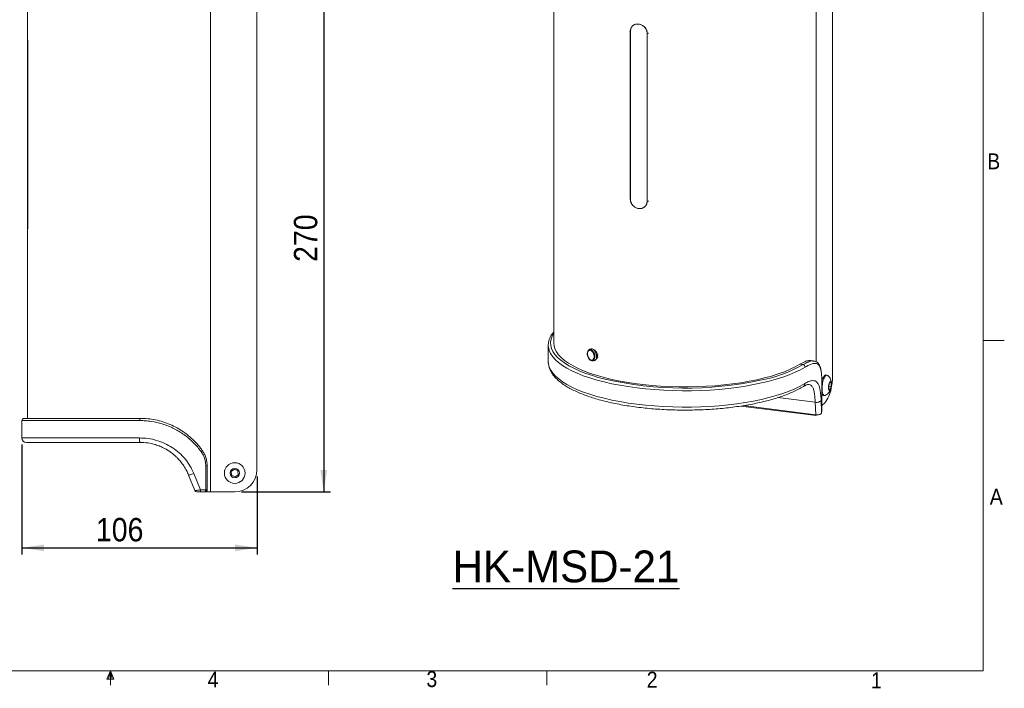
# Model space of a CAD drawing. Header units: millimetres. Extents: x 5 to 273, y 7 to 200.
# Tile 3 of 4: x 126 to 273, y 7 to 108. Entities that reach past the tile are written whole.
import ezdxf

# ---------------------------------------------------------------- set-up
doc = ezdxf.new("R2010")
doc.units = ezdxf.units.MM
doc.layers.add('FORMAT', color=7, linetype='Continuous')
doc.styles.add('SLDTEXTSTYLE0', font='ARIAL.TTF', dxfattribs={"width": 0.948})
doc.styles.add('SLDTEXTSTYLE1', font='GOTHIC.TTF', dxfattribs={"width": 0.913})
doc.dimstyles.new('SLDDIMSTYLE0', dxfattribs={"dimtxt": 3.5, "dimasz": 3.302, "dimexe": 0, "dimexo": 0.0625, "dimgap": 0.875, "dimtad": 1, "dimlfac": 3, "dimrnd": 1e-09, "dimzin": 12, "dimdsep": 46, "dimtxsty": 'SLDTEXTSTYLE1', "dimsah": 1, "dimcen": 0.09, "dimadec": 0, "dimazin": 3, "dimtfac": 1, "dimtofl": 0, "dimtmove": 0, "dimatfit": 3, "dimfxl": 0, "dimfrac": 2, "dimtolj": 1, "dimtzin": 12, "dimarcsym": 0})

# ---------------------------------------------------------------- blocks, each defined once
blk = doc.blocks.new('*D2')
at = {"layer": 'FORMAT'}
for p, q in [((161.48, 126.85), (172.16, 126.85)), ((171.16, 126.85), (171.16, 36.77)), ((158.82, 36.77), (172.16, 36.77))]:
    blk.add_line(p, q, dxfattribs=at)
for points in [[(171.16, 126.85), (170.65, 123.55), (171.67, 123.55)], [(171.16, 36.77), (171.67, 40.07), (170.65, 40.07)]]:
    blk.add_solid(points, dxfattribs=at)
at = {"layer": 'FORMAT', "insert": (166.69, 71.25, 0.09), "char_height": 3.5, "attachment_point": 1, "rotation": 90, "style": 'SLDTEXTSTYLE1'}
blk.add_mtext('270', dxfattribs=at)
blk = doc.blocks.new('*D3')
at = {"layer": 'FORMAT'}
for p, q in [((125.92, 43.87), (125.92, 27.38)), ((161.16, 39.1), (161.16, 27.38)), ((125.92, 28.38), (161.16, 28.38))]:
    blk.add_line(p, q, dxfattribs=at)
for points in [[(125.92, 28.38), (129.23, 27.88), (129.23, 28.89)], [(161.16, 28.38), (157.85, 28.89), (157.85, 27.88)]]:
    blk.add_solid(points, dxfattribs=at)
at = {"layer": 'FORMAT', "insert": (137.01, 32.86, 0.09), "char_height": 3.5, "attachment_point": 1, "style": 'SLDTEXTSTYLE1'}
blk.add_mtext('106', dxfattribs=at)

msp = doc.modelspace()

# ---------------------------------------------------------------- linework, layer by layer
at = {"color": 7, "linetype": 'Continuous', "lineweight": 0}
for p, q in [((270.0001, 9.9587), (270.0001, 196.675)), ((270.0001, 59.4887), (273.1751, 59.4887)), ((270.0001, 9.9587), (8.3801, 9.9587)), ((139.1901, 9.9587), (138.6609, 8.7232)), ((139.1901, 9.9587), (138.914, 8.7232)), ((139.1901, 9.9587), (139.1901, 7.8048)), ((139.1901, 9.9587), (139.7221, 8.7232)), ((139.1901, 9.9587), (139.4609, 8.7232)), ((171.8926, 9.9587), (171.8926, 7.8048)), ((204.5951, 9.9587), (204.5951, 7.8048)), ((139.7221, 8.7232), (138.6609, 8.7232))]:
    msp.add_line(p, q, dxfattribs=at)
at = {"color": 7, "linetype": 'Continuous', "lineweight": 15}
for p, q in [((247.4304, 128.7305), (247.4304, 54.2845)), ((205.6549, 125.1528), (205.6549, 59.0794)), ((244.9882, 56.2677), (244.9882, 125.1537)), ((126.757, 119.6997), (126.757, 105.033)), ((154.1937, 119.6997), (154.1937, 36.7664)), ((161.157, 120.033), (161.157, 40.0997)), ((126.757, 105.0364), (126.757, 75.6963)), ((217.1162, 80.6831), (217.1162, 105.8247)), ((217.1267, 105.823), (217.1267, 80.6815)), ((219.6425, 80.3645), (219.6425, 105.5061)), ((219.6536, 105.505), (219.6536, 80.3634)), ((126.803, 77.033), (126.803, 103.6997)), ((126.8038, 103.6997), (126.8038, 77.033)), ((126.757, 75.6998), (126.757, 47.7997)), ((204.8215, 58.7651), (204.8215, 56.3138)), ((210.8614, 58.0221), (210.9005, 58.0543)), ((211.0689, 58.175), (210.9005, 58.0543)), ((210.6671, 57.499), (210.6645, 57.4644)), ((211.3801, 56.434), (211.3341, 56.4391)), ((211.3801, 56.434), (211.5871, 56.4245)), ((212.261, 57.3236), (212.1537, 57.3046)), ((212.1537, 57.3046), (212.1786, 57.2885)), ((212.1581, 56.9898), (212.1537, 57.3046)), ((212.1581, 56.9898), (212.183, 56.9737)), ((212.1786, 57.2885), (212.306, 57.311)), ((212.183, 56.9737), (212.1786, 57.2885)), ((212.183, 56.9737), (212.3089, 56.9959)), ((244.5873, 56.4037), (244.1247, 56.462)), ((242.5476, 55.9164), (243.02, 55.8569)), ((246.6015, 54.2919), (246.4456, 54.3116)), ((246.8785, 52.7449), (247.0471, 53.2007)), ((247.0294, 53.1528), (247.2311, 53.1274)), ((247.0471, 53.2007), (247.2311, 53.1274)), ((243.8207, 52.8612), (243.8628, 52.8579)), ((245.8205, 48.9225), (245.8205, 52.2913)), ((246.894, 52.2158), (246.8785, 52.7449)), ((246.8815, 52.6443), (247.2466, 52.5983)), ((247.0781, 52.1425), (246.894, 52.2158)), ((247.2466, 52.5983), (247.0781, 52.1425)), ((247.2311, 53.1274), (247.2466, 52.5983)), ((244.8342, 50.2036), (244.9093, 48.3361)), ((245.7159, 50.6093), (245.7964, 48.6532)), ((246.0581, 51.2359), (246.214, 51.2162)), ((233.6652, 49.6446), (244.977, 48.2194)), ((246.2519, 50.1024), (245.8205, 49.722)), ((125.9236, 47.4664), (125.9236, 44.8664)), ((126.257, 47.7997), (143.6379, 47.7997)), ((153.4781, 37.0997), (153.4781, 40.6728)), ((153.4781, 40.6728), (153.6967, 40.6728)), ((153.6967, 40.6728), (153.6967, 37.0997)), ((157.3032, 39.8496), (157.7798, 40.1754)), ((157.347, 39.2739), (157.3032, 39.8496)), ((157.7798, 40.1754), (158.3003, 39.9255)), ((158.3003, 39.9255), (158.3441, 39.3499)), ((150.9009, 39.3008), (151.8406, 36.9748)), ((151.6903, 39.5505), (152.7138, 37.0997)), ((157.8675, 39.024), (157.347, 39.2739)), ((158.3441, 39.3499), (157.8675, 39.024)), ((152.7138, 37.0997), (153.4781, 37.0997)), ((153.6967, 37.0997), (153.4781, 37.0997)), ((153.3634, 36.7664), (152.6115, 36.7664)), ((153.3672, 36.7664), (154.1937, 36.7664)), ((157.8236, 36.7664), (154.1937, 36.7664))]:
    msp.add_line(p, q, dxfattribs=at)
at = {"color": 8, "linetype": 'Continuous', "lineweight": 15}
for p, q in [((205.6533, 60.5646), (205.6549, 60.5644)), ((244.8342, 50.2036), (239.2407, 50.9083)), ((234.0445, 49.7049), (244.9093, 48.3361)), ((143.5919, 47.4664), (125.9236, 47.4664)), ((125.9236, 44.8664), (143.5443, 44.8664))]:
    msp.add_line(p, q, dxfattribs=at)
at = {"color": 8, "linetype": 'Continuous', "lineweight": 15, "flags": 128}
for points in [[(205.6533, 60.5646), (205.3954, 60.1144), (205.2301, 59.6594), (205.1582, 59.2016), (205.1801, 58.7433), (205.2956, 58.2865), (205.5043, 57.8335), (205.805, 57.3862), (206.1966, 56.9468), (206.677, 56.5173), (207.2442, 56.0997), (207.8954, 55.696), (208.6276, 55.308), (209.4374, 54.9376), (210.3211, 54.5864), (211.2745, 54.2561), (212.2933, 53.9482), (213.2981, 53.6825)], [(243.3125, 55.4893), (242.601, 55.0883), (241.8091, 54.7043), (240.9406, 54.3392), (239.9994, 53.9947), (238.99, 53.6724), (237.9171, 53.3737), (236.7856, 53.1001), (235.6008, 52.8529), (234.3681, 52.6331), (233.0935, 52.4419), (231.7827, 52.28), (230.4418, 52.1483), (229.0771, 52.0474), (227.695, 51.9777), (226.3019, 51.9396), (224.9041, 51.9332), (223.5084, 51.9585), (222.121, 52.0155), (220.7486, 52.1039), (219.3974, 52.2233), (218.0737, 52.3731), (216.7837, 52.5526), (215.5335, 52.761), (214.3287, 52.9973), (213.1751, 53.2604), (212.0779, 53.5491), (211.0423, 53.8621), (210.0731, 54.1978), (209.1749, 54.5548), (208.3516, 54.9314), (207.6073, 55.3258), (206.9454, 55.7362), (206.3688, 56.1607), (205.8805, 56.5973), (205.4825, 57.0439), (205.1767, 57.4986), (204.9646, 57.9592), (204.9313, 58.0589)], [(210.9005, 58.0543), (210.928, 58.0722), (211.0967, 58.1175), (211.2816, 58.0716), (211.4627, 57.9394), (211.6204, 57.7353), (211.7375, 57.4813), (211.8014, 57.2051), (211.8051, 56.9365), (211.7483, 56.7047), (211.6372, 56.5347), (211.4836, 56.445), (211.3801, 56.434)], [(204.8215, 56.3138), (204.8492, 55.9592), (204.969, 55.4957), (205.1831, 55.0361), (205.4906, 54.5823), (205.8899, 54.1366), (206.3793, 53.7009), (206.9565, 53.2774), (207.6188, 52.8679), (208.3632, 52.4744), (209.1861, 52.0987), (210.0839, 51.7426), (211.0522, 51.4076), (212.0867, 51.0953), (213.1825, 50.8073), (214.3345, 50.5447), (215.5375, 50.3089), (216.7858, 50.101), (218.0737, 49.9218), (219.3952, 49.7722), (220.7441, 49.653), (222.1142, 49.5646), (223.4992, 49.5075), (224.8927, 49.4819), (226.2881, 49.488), (227.6791, 49.5258), (229.0591, 49.595), (230.4219, 49.6953), (231.7609, 49.8263), (233.0702, 49.9874), (234.3435, 50.1778), (235.575, 50.3966), (236.759, 50.6429), (237.89, 50.9154), (238.9627, 51.2129), (239.9723, 51.5341), (240.9139, 51.8775), (241.7833, 52.2414), (242.5763, 52.6241), (243.2894, 53.024)]]:
    msp.add_lwpolyline(points, dxfattribs=at)
at = {"color": 7, "linetype": 'Continuous', "lineweight": 15, "flags": 128}
for points in [[(242.5476, 55.9164), (241.8451, 55.5242), (241.0623, 55.1493), (240.2031, 54.7935), (239.2716, 54.4585), (238.2724, 54.1459), (237.2103, 53.8572), (236.0906, 53.594), (234.9185, 53.3573), (233.6998, 53.1484), (232.4405, 52.9684), (231.1466, 52.8179), (229.8244, 52.6979), (228.4804, 52.6089), (227.121, 52.5513), (225.7529, 52.5254), (224.3827, 52.5313), (223.017, 52.569), (221.6626, 52.6383), (220.3259, 52.7388), (219.0135, 52.8702), (217.7316, 53.0317), (216.4867, 53.2225), (215.2846, 53.4418), (214.1312, 53.6885), (213.0322, 53.9613), (211.9929, 54.259), (211.0182, 54.5801), (210.113, 54.923), (209.2817, 55.2861), (208.5282, 55.6676), (207.8562, 56.0657), (207.269, 56.4784), (206.7695, 56.9037), (206.36, 57.3397), (206.0426, 57.784), (205.8188, 58.2346), (205.6897, 58.6894), (205.6549, 59.0794)], [(210.6888, 57.4434), (210.7264, 57.1691), (210.8265, 56.907), (210.9758, 56.6925), (211.1541, 56.5544), (211.3373, 56.5115), (211.5006, 56.5695), (211.622, 56.7207), (211.6851, 56.9446), (211.6813, 57.2109), (211.6113, 57.4837), (211.4844, 57.7262), (211.3178, 57.9056), (211.1339, 57.9976), (210.9577, 57.9899), (210.8129, 57.8835), (210.719, 57.6927), (210.6888, 57.4434)], [(211.0689, 58.175), (211.1862, 58.231), (211.3799, 58.2307), (211.5803, 58.1331), (211.7658, 57.949), (211.9163, 57.6981), (212.0155, 57.4077), (212.0525, 57.1094)], [(212.0525, 57.1094), (212.0235, 56.8353), (211.9315, 56.6152), (211.7865, 56.473), (211.6042, 56.424), (211.5871, 56.4245)], [(245.9426, 53.7074), (245.8398, 53.3737), (245.8129, 53.2616)], [(246.0985, 53.6877), (245.9957, 53.3541), (245.9188, 52.9827), (245.8726, 52.597), (245.8601, 52.2212), (245.8819, 51.8788), (245.9368, 51.5914), (246.0213, 51.3771), (246.1301, 51.2493), (246.2563, 51.2161), (246.3375, 51.2428)], [(246.4456, 54.3116), (246.3361, 54.292), (246.1988, 54.1814), (246.0648, 53.9824), (245.9426, 53.7074)], [(246.7162, 54.234), (246.624, 54.2875), (246.492, 54.2724), (246.3547, 54.1618), (246.2207, 53.9627), (246.0985, 53.6877)], [(246.9229, 53.0932), (246.8586, 52.8651), (246.8217, 52.6109), (246.8175, 52.3649), (246.8463, 52.1603), (246.9043, 52.0248), (246.9837, 51.9766), (247.0737, 52.0223), (247.1623, 52.1556), (247.2374, 52.3587), (247.2888, 52.604), (247.3097, 52.8584), (247.2973, 53.0876), (247.2531, 53.2606), (247.1832, 53.3541), (247.097, 53.3554), (247.0061, 53.2643), (246.9229, 53.0932)], [(244.9785, 48.2193), (244.9679, 48.2218), (244.9527, 48.2315), (244.939, 48.2482), (244.927, 48.2716), (244.9171, 48.3011), (244.9093, 48.3361)], [(152.6115, 36.7664), (152.6314, 36.7728), (152.6506, 36.7918), (152.6683, 36.8226), (152.6838, 36.864), (152.6965, 36.9145), (152.706, 36.9722), (152.7118, 37.0347), (152.7138, 37.0997)], [(153.3634, 36.7664), (153.3858, 36.7728), (153.4073, 36.7918), (153.4271, 36.8226), (153.4445, 36.864), (153.4588, 36.9145), (153.4694, 36.9722), (153.4759, 37.0347), (153.4781, 37.0997)]]:
    msp.add_lwpolyline(points, dxfattribs=at)
at = {"color": 7, "linetype": 'Continuous', "lineweight": 15}
for radius in [1.55, 0.6999]:
    msp.add_circle((157.8236, 39.5997), radius, dxfattribs=at)
for centre, radius, start, end in [((205.6241, 60.2652), 0.3009, 84.429048, 145.020874), ((207.1625, 58.765), 2.3403, 162.814844, 197.559303), ((242.9343, 55.4885), 0.3783, 0.13414, 76.901573), ((225.3507, 106.8424), 54.5091, 257.225665, 281.915561), ((237.7634, 54.3159), 9.667, 351.105516, 359.813482), ((242.7973, 52.9245), 4.4607, 320.753753, 351.099198), ((246.1726, 51.5804), 0.363, 194.090793, 251.618207), ((243.5172, 48.9926), 2.3043, 351.529002, 358.256632), ((245.4872, 48.9236), 0.3333, 358.270475, 0), ((126.257, 47.4664), 0.3333, 90, 180), ((144.2297, 47.5481), 0.643, 156.967687, 187.30334), ((126.5903, 44.8664), 0.6667, 180, 270), ((152.6252, 43.1095), 0.3527, 297.659059, 340.231699), ((157.8236, 40.0997), 3.3333, 270, 0), ((152.1497, 37.0997), 0.3333, 201.999988, 269.999967), ((153.3634, 37.0997), 0.3333, 270, 0)]:
    msp.add_arc(centre, radius, start, end, dxfattribs=at)
at = {"color": 8, "linetype": 'Continuous', "lineweight": 15}
msp.add_arc((232.6014, 74.3749), 21.2477, 280.861269, 299.362838, dxfattribs=at)
at = {"color": 7, "linetype": 'Continuous', "lineweight": 15}
for points, knots in [([(217.1162, 105.8247), (217.1183, 105.8507), (217.1225, 105.9023), (217.1326, 105.9776), (217.1455, 106.0502), (217.1614, 106.12), (217.1803, 106.1869), (217.2021, 106.2511), (217.2269, 106.3125), (217.2546, 106.3711), (217.2854, 106.4269), (217.3191, 106.48), (217.3558, 106.5302), (217.3956, 106.5777), (217.4383, 106.6224), (217.544, 106.719), (217.7329, 106.8414), (218.0383, 106.9251), (218.3413, 106.9199), (218.6189, 106.8622), (218.8584, 106.7649), (219.0787, 106.6233), (219.2452, 106.47), (219.3667, 106.3269), (219.4495, 106.2061), (219.5186, 106.0787), (219.5739, 105.9446), (219.615, 105.8038), (219.6431, 105.6563), (219.6501, 105.5561), (219.6536, 105.505)], [0, 0, 0, 0, 0.01999, 0.03947774, 0.05849938, 0.07709377, 0.09530253, 0.11316994, 0.13074288, 0.14807062, 0.16520455, 0.1821978, 0.19910485, 0.21598098, 0.23288182, 0.24986271, 0.33366895, 0.41499304, 0.49971962, 0.5637687, 0.62517445, 0.68638743, 0.74988057, 0.78513643, 0.81980812, 0.85434606, 0.88920584, 0.92483073, 0.96163636, 1, 1, 1, 1]), ([(219.6425, 105.5061), (219.6227, 105.6742), (219.5831, 106.0098), (219.2824, 106.4592), (218.8609, 106.7825), (218.3678, 106.9386), (217.8797, 106.9064), (217.4702, 106.6876), (217.1829, 106.312), (217.1455, 105.9861), (217.1267, 105.823)], [0, 0, 0, 0, 0.12559058, 0.25081022, 0.3755322, 0.49988771, 0.62430096, 0.74918805, 0.87452063, 1, 1, 1, 1]), ([(126.757, 105.033), (126.757, 105.033), (126.754, 105.0644), (126.7634, 104.9575), (126.7794, 104.677), (126.799, 104.2311), (126.8022, 103.8799), (126.8038, 103.6997)], [0, 0, 0, 0, 0.00021159, 0.25103614, 0.50033705, 0.74356685, 1, 1, 1, 1]), ([(219.8465, 105.5396), (219.837, 105.5334), (219.8179, 105.5209), (219.7659, 105.5084), (219.7045, 105.5022), (219.6631, 105.5048), (219.6425, 105.5061)], [0, 0, 0, 0, 0.2500001, 0.5000011, 0.75000031, 1, 1, 1, 1]), ([(219.6536, 80.3634), (219.6514, 80.3372), (219.6469, 80.2855), (219.6362, 80.2097), (219.6227, 80.1365), (219.6059, 80.066), (219.5861, 79.9982), (219.5632, 79.933), (219.5372, 79.8705), (219.5081, 79.8108), (219.4759, 79.7537), (219.4407, 79.6993), (219.4023, 79.6476), (219.3609, 79.5987), (219.3165, 79.5524), (219.2067, 79.4523), (219.0116, 79.3244), (218.6999, 79.2351), (218.3947, 79.2385), (218.1186, 79.2975), (217.8828, 79.398), (217.6679, 79.5443), (217.5069, 79.7024), (217.39, 79.8496), (217.3106, 79.9734), (217.2446, 80.1036), (217.1919, 80.24), (217.1528, 80.3826), (217.1261, 80.5313), (217.1195, 80.6318), (217.1162, 80.6831)], [0, 0, 0, 0, 0.01999, 0.03947774, 0.05849938, 0.07709377, 0.09530253, 0.11316994, 0.13074288, 0.14807062, 0.16520455, 0.1821978, 0.19910485, 0.21598098, 0.23288182, 0.24986271, 0.33366895, 0.41499304, 0.49971962, 0.5637687, 0.62517445, 0.68638743, 0.74988057, 0.78513643, 0.81980812, 0.85434606, 0.88920584, 0.92483073, 0.96163636, 1, 1, 1, 1]), ([(217.1267, 80.6815), (217.1454, 80.5128), (217.1828, 80.1757), (217.4696, 79.7145), (217.8783, 79.3798), (218.3667, 79.2187), (218.8592, 79.2555), (219.2846, 79.4844), (219.5243, 79.8089), (219.6273, 80.1161), (219.6374, 80.2815), (219.6425, 80.3645)], [0, 0, 0, 0, 0.12531912, 0.250376, 0.37503754, 0.49943692, 0.62387341, 0.74855845, 0.87361569, 0.93661805, 1, 1, 1, 1]), ([(219.8465, 80.3981), (219.837, 80.3918), (219.8179, 80.3793), (219.7659, 80.3668), (219.7045, 80.3607), (219.6631, 80.3632), (219.6425, 80.3645)], [0, 0, 0, 0, 0.2500001, 0.5000011, 0.75000031, 1, 1, 1, 1]), ([(126.8038, 77.033), (126.8019, 76.8495), (126.7983, 76.499), (126.7799, 76.0579), (126.7614, 75.7526), (126.7584, 75.7174), (126.757, 75.6998)], [0, 0, 0, 0, 0.26169515, 0.4996408, 0.7488703, 1, 1, 1, 1]), ([(205.6549, 60.7071), (205.6369, 60.6927), (205.54, 60.6148), (205.4659, 60.5048), (205.4056, 60.4153)], [0, 0, 0, 0, 0.18565145, 1, 1, 1, 1]), ([(205.3776, 60.4377), (205.3254, 60.3564), (205.1756, 60.1232), (205.024, 59.8246), (204.9659, 59.6028), (204.9497, 59.5413)], [0, 0, 0, 0, 0.279167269, 0.799799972, 1, 1, 1, 1]), ([(210.8556, 58.0167), (210.8155, 57.969), (210.7331, 57.8709), (210.675, 57.6847), (210.6693, 57.5514), (210.6671, 57.499)], [0, 0, 0, 0, 0.36479382, 0.74998311, 1, 1, 1, 1]), ([(211.5626, 58.134), (211.564, 58.1339), (211.6416, 58.1279), (211.8067, 58.0119), (212.0041, 57.7808), (212.1395, 57.5155), (212.1558, 57.3451), (212.162, 57.2807)], [0, 0, 0, 0, 0.005265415, 0.281812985, 0.556854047, 0.832742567, 1, 1, 1, 1]), ([(204.8227, 56.3707), (204.8225, 56.3683), (204.805, 56.2025), (204.8481, 55.8711), (204.9569, 55.3865), (205.1567, 54.9116), (205.4345, 54.4458), (205.7958, 53.9881), (206.2411, 53.5398), (206.7697, 53.1038), (207.3781, 52.6833), (208.0613, 52.281), (208.8145, 51.8988), (209.6334, 51.5376), (210.5143, 51.1979), (211.4536, 50.8805), (212.4478, 50.5859), (213.4928, 50.3148), (214.5849, 50.0679), (215.7197, 49.8459), (216.8927, 49.6495), (218.0995, 49.4792), (219.3353, 49.3357), (220.595, 49.2194), (221.8737, 49.1307), (223.1663, 49.07), (224.4675, 49.0373), (225.772, 49.033), (227.0747, 49.0569), (228.3702, 49.1089), (229.6533, 49.189), (230.9189, 49.2967), (232.1618, 49.4317), (233.377, 49.5935), (234.5598, 49.7816), (235.7055, 49.9954), (236.8095, 50.234), (237.8676, 50.497), (238.8757, 50.7833), (239.83, 51.0925), (240.7273, 51.4236), (241.5625, 51.7766), (242.3477, 52.1534), (242.8138, 52.4235), (243.051, 52.561)], [0, 0, 0, 0, 0.00032686, 0.02237685, 0.04437062, 0.06663335, 0.08948493, 0.11307306, 0.13734193, 0.16208663, 0.18707124, 0.21211298, 0.23710324, 0.26201484, 0.28684467, 0.31159971, 0.33629012, 0.36092621, 0.38551738, 0.41007167, 0.43459596, 0.45909599, 0.48357665, 0.50804211, 0.53249598, 0.55694145, 0.58138141, 0.60581858, 0.63025554, 0.6546941, 0.67913677, 0.70358628, 0.72804551, 0.75251775, 0.77700668, 0.8015165, 0.82605224, 0.85061976, 0.87522608, 0.89987953, 0.92458999, 0.94936854, 0.97422694, 1, 1, 1, 1]), ([(210.6645, 57.4644), (210.6671, 57.4189), (210.6747, 57.2874), (210.7002, 57.1405), (210.7399, 57.0557), (210.7421, 57.0509)], [0, 0, 0, 0, 0.33282477, 0.96232909, 1, 1, 1, 1]), ([(210.7421, 57.0509), (210.7744, 56.9723), (210.841, 56.8098), (210.9967, 56.6145), (211.1633, 56.4817), (211.2791, 56.4563), (211.3273, 56.4457)], [0, 0, 0, 0, 0.254704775, 0.527349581, 0.803291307, 1, 1, 1, 1]), ([(212.1532, 56.9857), (212.1485, 56.9455), (212.1325, 56.8066), (212.0379, 56.668), (211.9405, 56.6214), (211.9108, 56.6073)], [0, 0, 0, 0, 0.2207307, 0.76328837, 1, 1, 1, 1]), ([(244.1227, 56.4588), (244.0365, 56.4635), (243.7981, 56.4766), (243.2964, 56.333), (242.7994, 56.0565), (242.5476, 55.9164)], [0, 0, 0, 0, 0.2183992, 0.60402284, 1, 1, 1, 1]), ([(245.7891, 54.1807), (245.7841, 54.2747), (245.7687, 54.5609), (245.7153, 54.9711), (245.6218, 55.4004), (245.4894, 55.7456), (245.3208, 56.0134), (245.1162, 56.2111), (244.8705, 56.3492), (244.6905, 56.3797), (244.6016, 56.3947)], [0, 0, 0, 0, 0.07671496, 0.23359483, 0.3936023, 0.53742567, 0.66541501, 0.78035083, 0.89149157, 1, 1, 1, 1]), ([(245.8002, 54.051), (245.7959, 54.1271), (245.7738, 54.5203), (245.696, 55.1159), (245.4948, 55.6812), (245.1676, 55.9998), (244.7045, 56.0784), (244.0965, 55.9273), (243.5739, 55.6353), (243.3125, 55.4893)], [0, 0, 0, 0, 0.03925738, 0.20267475, 0.36606449, 0.52422739, 0.68233393, 0.84116946, 1, 1, 1, 1]), ([(243.2894, 53.024), (243.4922, 53.1359), (243.8972, 53.3593), (244.3992, 53.4789), (244.8137, 53.4313), (245.1364, 53.2017), (245.3759, 52.8003), (245.5435, 52.2291), (245.6556, 51.511), (245.6959, 50.9093), (245.7159, 50.6093)], [0, 0, 0, 0, 0.12629343, 0.25221715, 0.3782334, 0.50328988, 0.62843273, 0.75228837, 0.87648186, 1, 1, 1, 1]), ([(245.8205, 52.2913), (245.8204, 52.4718), (245.8201, 52.8384), (245.8182, 53.4735), (245.8072, 53.8248), (245.8002, 54.051)], [0, 0, 0, 0, 0.256628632, 0.521208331, 1, 1, 1, 1]), ([(247.3066, 52.9502), (247.3071, 52.9583), (247.313, 53.0621), (247.2733, 53.2636), (247.194, 53.5511), (247.0526, 53.8336), (246.8948, 54.0642), (246.7653, 54.1788), (246.7198, 54.2191)], [0, 0, 0, 0, 0.01695196, 0.21687145, 0.42265433, 0.63960601, 0.87360115, 1, 1, 1, 1]), ([(243.0508, 52.561), (243.2165, 52.6548), (243.545, 52.8408), (243.7346, 52.8603), (243.8286, 52.8699)], [0, 0, 0, 0, 0.50416886, 1, 1, 1, 1]), ([(246.3375, 51.2455), (246.4208, 51.2941), (246.5909, 51.3933), (246.8074, 51.592), (246.9875, 51.8153), (247.1201, 52.0366), (247.1761, 52.1881), (247.2005, 52.2541)], [0, 0, 0, 0, 0.212371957, 0.433912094, 0.643842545, 0.844820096, 1, 1, 1, 1]), ([(245.7159, 50.6093), (245.6886, 50.5343), (245.634, 50.3844), (245.3801, 50.2362), (245.0955, 50.1725), (244.9213, 50.1932), (244.8342, 50.2036)], [0, 0, 0, 0, 0.27949551, 0.55898273, 0.77948776, 1, 1, 1, 1]), ([(152.7889, 42.7971), (152.7064, 42.9084), (152.2847, 43.4779), (151.6038, 44.218), (150.7297, 44.9779), (149.811, 45.6576), (148.8214, 46.2299), (147.7814, 46.6844), (146.7065, 47.061), (145.5886, 47.3147), (144.4551, 47.4475), (143.8796, 47.4601), (143.5919, 47.4664)], [0, 0, 0, 0, 0.03923926, 0.20063583, 0.28333608, 0.36603335, 0.52208004, 0.60219632, 0.68230902, 0.8387734, 0.91938612, 1, 1, 1, 1]), ([(143.6379, 47.7997), (144.0211, 47.7883), (144.7888, 47.7653), (145.935, 47.584), (147.0584, 47.2975), (148.1438, 46.8944), (149.1798, 46.3879), (150.1687, 45.7756), (151.0963, 45.0583), (151.9521, 44.2422), (152.5588, 43.5371), (152.8735, 43.1049), (152.9571, 42.9902)], [0, 0, 0, 0, 0.10543988, 0.2112276, 0.31667265, 0.42190481, 0.52746563, 0.63273926, 0.74189797, 0.85136171, 0.96054411, 1, 1, 1, 1]), ([(244.9093, 48.3361), (244.9336, 48.3324), (245.0251, 48.3184), (245.1998, 48.315), (245.4218, 48.3482), (245.6193, 48.4225), (245.7548, 48.5296), (245.7941, 48.6118), (245.7964, 48.6532), (245.7964, 48.6532)], [0, 0, 0, 0, 0.06122877, 0.23111095, 0.41225791, 0.60675847, 0.80519274, 0.9999844, 1, 1, 1, 1]), ([(143.6379, 44.1997), (143.6257, 44.2097), (143.6011, 44.2298), (143.5702, 44.3839), (143.5485, 44.6043), (143.5457, 44.779), (143.5443, 44.8664)], [0, 0, 0, 0, 0.24999997, 0.50000018, 0.75000004, 1, 1, 1, 1]), ([(143.5443, 44.8664), (143.9771, 44.8486), (144.8413, 44.813), (146.1201, 44.5236), (147.3415, 44.0669), (148.4783, 43.4368), (149.5028, 42.6559), (150.3936, 41.7357), (151.1476, 40.704), (151.5097, 39.9343), (151.6903, 39.5505)], [0, 0, 0, 0, 0.12629343, 0.25221715, 0.3782334, 0.50328988, 0.62843273, 0.75228837, 0.87648186, 1, 1, 1, 1]), ([(126.5903, 44.1997), (126.5909, 44.1997), (126.5921, 44.1997), (126.6017, 44.1997), (126.617, 44.1997), (126.6347, 44.1997), (126.652, 44.1997), (126.6676, 44.1997), (126.6887, 44.1997), (126.7187, 44.1997), (126.7618, 44.1997), (126.8109, 44.1997), (126.8602, 44.1997), (126.9032, 44.1997), (126.96, 44.1997), (127.0349, 44.1997), (127.1321, 44.1997), (127.2388, 44.1997), (127.3551, 44.1997), (127.4811, 44.1997), (127.6025, 44.1997), (127.726, 44.1997), (127.8901, 44.1997), (128.0812, 44.1997), (128.2954, 44.1997), (128.4922, 44.1997), (128.7284, 44.1997), (128.9889, 44.1997), (129.2597, 44.1997), (129.5494, 44.1997), (129.86, 44.1997), (130.2049, 44.1997), (130.6172, 44.1997), (131.0355, 44.1997), (131.7364, 44.1997), (132.4881, 44.1997), (133.2839, 44.1997), (133.6944, 44.1997), (133.9027, 44.1997), (134.0076, 44.1997), (134.0602, 44.1997), (134.0866, 44.1997), (134.0998, 44.1997), (134.1064, 44.1997), (134.1097, 44.1997), (134.1113, 44.1997), (134.1122, 44.1997), (134.1126, 44.1997), (134.1128, 44.1997), (134.1129, 44.1997), (134.1129, 44.1997), (134.113, 44.1997), (134.113, 44.1997), (134.113, 44.1997), (134.2673, 44.1997), (134.5548, 44.1997), (135.0409, 44.1997), (135.5198, 44.1997), (136.006, 44.1997), (136.5129, 44.1997), (137.125, 44.1997), (137.7819, 44.1997), (138.5377, 44.1997), (139.2839, 44.1997), (140.0174, 44.1997), (140.6187, 44.1997), (141.0806, 44.1997), (141.3996, 44.1997), (141.7191, 44.1997), (142.0076, 44.1997), (142.2553, 44.1997), (142.5158, 44.1997), (142.8184, 44.1997), (143.1438, 44.1997), (143.416, 44.1997), (143.571, 44.1997), (143.6379, 44.1997)], [0, 0, 0, 0, 0.01233287, 0.02466571, 0.03699852, 0.04933134, 0.05515451, 0.06160865, 0.06907734, 0.07905884, 0.09155313, 0.10656012, 0.115824, 0.12448809, 0.13315216, 0.14862346, 0.16409474, 0.17956605, 0.19505429, 0.21061865, 0.22618263, 0.23682531, 0.2507721, 0.27703351, 0.29168812, 0.30809811, 0.32708254, 0.34864143, 0.36739998, 0.38556614, 0.40840303, 0.42851701, 0.45036393, 0.48258929, 0.50001412, 0.56509697, 0.59765947, 0.61394405, 0.6220863, 0.62615744, 0.62819299, 0.62921078, 0.62971966, 0.62997407, 0.63010129, 0.63016492, 0.63019675, 0.63021261, 0.63022056, 0.63022455, 0.63022655, 0.63022755, 0.63022802, 0.63022826, 0.63022846, 0.64759738, 0.67461183, 0.69071732, 0.70929789, 0.73554744, 0.75318736, 0.78332943, 0.81357033, 0.84108127, 0.86859218, 0.89610291, 0.90783405, 0.91945219, 0.93107031, 0.94268832, 0.95081574, 0.9579005, 0.97083862, 0.98343291, 0.99284076, 1, 1, 1, 1]), ([(143.6379, 44.1997), (144.021, 44.1836), (144.7917, 44.1511), (145.8042, 43.9142), (146.6566, 43.6087), (147.359, 43.2741), (147.9629, 42.9092), (148.4888, 42.5262), (148.9153, 42.1643), (149.3351, 41.7529), (149.7607, 41.2699), (150.1976, 40.6706), (150.5944, 40.0029), (150.8016, 39.5282), (150.9009, 39.3008)], [0, 0, 0, 0, 0.12398272, 0.24943737, 0.33195508, 0.41456557, 0.49907592, 0.55883595, 0.62438404, 0.67972742, 0.74903206, 0.83270278, 0.91983268, 1, 1, 1, 1]), ([(147.4747, 43.1958), (147.6642, 43.0872), (147.8577, 42.9764), (148.011, 42.8651), (148.0141, 42.8628)], [0, 0, 0, 0, 0.97963965, 1, 1, 1, 1]), ([(152.9571, 42.9902), (153.0626, 42.8279), (153.2759, 42.4998), (153.5059, 41.9379), (153.666, 41.3247), (153.6864, 40.8922), (153.6967, 40.6728)], [0, 0, 0, 0, 0.23649537, 0.47832863, 0.73540936, 1, 1, 1, 1]), ([(148.493, 42.5123), (148.6026, 42.4231), (148.7749, 42.283), (148.8984, 42.1705), (148.912, 42.1582), (148.9188, 42.152)], [0, 0, 0, 0, 0.46664602, 0.73274131, 1, 1, 1, 1]), ([(153.4781, 40.6728), (153.469, 40.8682), (153.4504, 41.265), (153.3033, 41.8242), (153.0873, 42.3448), (152.8891, 42.6451), (152.7889, 42.7971)], [0, 0, 0, 0, 0.25627578, 0.5204917, 0.75745446, 1, 1, 1, 1]), ([(151.6903, 39.5505), (151.5854, 39.507), (151.3756, 39.42), (151.1078, 39.3301), (150.9397, 39.288), (150.9138, 39.2965), (150.9009, 39.3008)], [0, 0, 0, 0, 0.27949551, 0.55898273, 0.77948776, 1, 1, 1, 1]), ([(151.8406, 36.9748), (151.8421, 36.9736), (151.8477, 36.9689), (151.9001, 36.9689), (152.035, 36.9827), (152.2361, 37.0119), (152.4752, 37.0533), (152.6388, 37.0839), (152.7138, 37.0997), (152.7138, 37.0997)], [0, 0, 0, 0, 0.06122877, 0.23111095, 0.41225791, 0.60675847, 0.80519274, 0.9999844, 1, 1, 1, 1]), ([(152.6115, 36.7664), (152.5691, 36.7664), (152.4843, 36.7664), (152.356, 36.7664), (152.2495, 36.7664), (152.1783, 36.7664), (152.152, 36.7664), (152.1502, 36.7664), (152.1497, 36.7664)], [0, 0, 0, 0, 0.201556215, 0.403448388, 0.597058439, 0.774613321, 0.940606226, 1, 1, 1, 1])]:
    msp.add_open_spline(points, degree=3, knots=knots, dxfattribs=at)
at = {"color": 8, "linetype": 'Continuous', "lineweight": 15}
for points, knots in [([(126.803, 103.6997), (126.8016, 103.8755), (126.7987, 104.2267), (126.7791, 104.6754), (126.7636, 104.9496), (126.7534, 105.0654), (126.757, 105.033), (126.757, 105.033)], [0, 0, 0, 0, 0.25120878, 0.50167559, 0.75114696, 0.99988534, 1, 1, 1, 1]), ([(217.1267, 105.823), (217.1086, 105.8266), (217.0723, 105.8338), (217.0401, 105.852), (217.0259, 105.8662), (217.0298, 105.8733), (217.0299, 105.8735)], [0, 0, 0, 0, 0.32921841, 0.6584362, 0.98765635, 1, 1, 1, 1]), ([(217.1267, 80.6815), (217.1086, 80.6851), (217.0723, 80.6923), (217.0401, 80.7104), (217.0259, 80.7246), (217.0298, 80.7317), (217.0299, 80.7319)], [0, 0, 0, 0, 0.32921841, 0.6584362, 0.98765635, 1, 1, 1, 1]), ([(126.757, 75.6998), (126.7584, 75.7194), (126.7612, 75.7586), (126.7799, 76.063), (126.7947, 76.4308), (126.8019, 76.768), (126.8026, 76.9445), (126.803, 77.033)], [0, 0, 0, 0, 0.24839946, 0.49755318, 0.74745068, 0.87334607, 1, 1, 1, 1]), ([(243.02, 55.8569), (243.2783, 56.0006), (243.8027, 56.2925), (244.3157, 56.4435), (244.5322, 56.3876), (244.594, 56.3716)], [0, 0, 0, 0, 0.40971015, 0.83166955, 1, 1, 1, 1]), ([(243.0451, 52.5717), (243.0703, 52.5834), (243.1609, 52.6257), (243.2613, 52.7853), (243.2801, 52.9444), (243.2894, 53.024)], [0, 0, 0, 0, 0.16189801, 0.58094891, 1, 1, 1, 1]), ([(243.9489, 52.8512), (244.0233, 52.8258), (244.1738, 52.7743), (244.3348, 52.6209), (244.4607, 52.4322), (244.5515, 52.2313), (244.6306, 51.9833), (244.7154, 51.6068), (244.7904, 51.0373), (244.8196, 50.4814), (244.8342, 50.2036)], [0, 0, 0, 0, 0.1236836, 0.25021166, 0.33968379, 0.43782174, 0.5206813, 0.62444352, 0.81234795, 1, 1, 1, 1])]:
    msp.add_open_spline(points, degree=3, knots=knots, dxfattribs=at)

# ---------------------------------------------------------------- texts
at = {"color": 7, "linetype": 'Continuous', "lineweight": 0, "char_height": 2.3813, "attachment_point": 1, "style": 'SLDTEXTSTYLE1'}
for s, insert in [('B', (270.6181, 87.5244)), ('A', (270.998, 37.2482)), ('4', (153.7691, 9.8363)), ('3', (186.5527, 9.9007)), ('2', (219.5759, 9.8159)), ('1', (253.1887, 9.7091))]:
    msp.add_mtext(s, dxfattribs=dict(at, insert=insert))
at = {"layer": 'FORMAT', "insert": (190.4771, 27.986), "char_height": 4.7625, "attachment_point": 1, "style": 'SLDTEXTSTYLE0'}
msp.add_mtext('\\LHK-MSD-21', dxfattribs=at)

# ---------------------------------------------------------------- dimensions: what is measured, and where the dimension line sits
at = {"layer": 'FORMAT'}
for base, p1, p2, angle, picture, middle in [((171.1572, 36.7664), (160.4787, 126.8545), (157.8236, 36.7664), 90, '*D2', (171.1572, 76.5546)), ((161.157, 28.3845), (125.9236, 44.8664), (161.157, 40.0997), 0, '*D3', (142.3152, 28.3845))]:
    dim = msp.add_linear_dim(base=base, p1=p1, p2=p2, angle=angle, dimstyle='SLDDIMSTYLE0', dxfattribs=at)
    dim.commit()
    dim.dimension.update_dxf_attribs({"geometry": picture, "text_midpoint": middle, "dimtype": 160})

doc.saveas('drawing.dxf')
